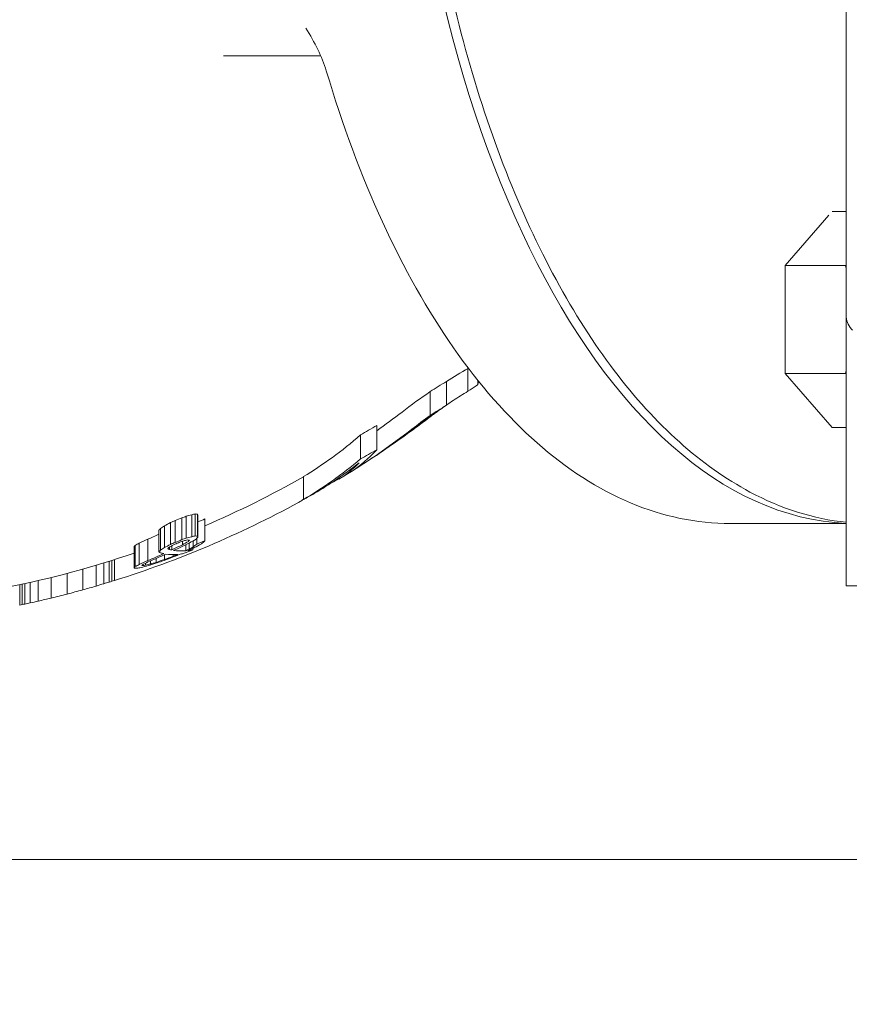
# Model space of a CAD drawing. Header units: inches. Extents: x 1 to 669, y 0 to 417.
# Tile 135 of 256: x 107.52 to 110.01, y 324.89 to 327.85. Entities that reach past the tile are written whole.
import ezdxf

# ---------------------------------------------------------------- set-up
doc = ezdxf.new("R2010")
doc.units = ezdxf.units.IN
doc.header["$LTSCALE"] = 12
doc.header["$MEASUREMENT"] = 0
doc.layers.add('D', color=2, linetype='CONTINUOUS')
doc.layers.add('X', color=1, linetype='CONTINUOUS')
doc.styles.get("Standard").update_dxf_attribs({"font": 'SIMPLEX.SHX', "width": 0.875})
doc.dimstyles.new('STANDARD$0', dxfattribs={"dimscale": 32, "dimtxt": 0.09375, "dimasz": 0.0625, "dimexe": 0.03125, "dimexo": 0.03125, "dimgap": 0.03125, "dimtad": 1, "dimtih": 1, "dimtoh": 1, "dimdec": 4, "dimzin": 12, "dimdsep": 46, "dimlunit": 5, "dimtxsty": 'Standard', "dimcen": -0.03125, "dimclrd": 256, "dimclre": 256, "dimclrt": 256, "dimadec": 0, "dimazin": 0, "dimtfac": 0.875, "dimtdec": 4, "dimtofl": 0, "dimtmove": 0, "dimatfit": 3, "dimfxl": 0, "dimtolj": 1, "dimtzin": 12, "dimlwd": 13, "dimlwe": 13, "dimarcsym": 0})

# ---------------------------------------------------------------- blocks, each defined once
blk = doc.blocks.new('*D15')
at = {"layer": 'D', "linetype": 'Continuous', "lineweight": 13}
for p, q in [((140.3262, 367.0834), (140.3262, 305.4684)), ((43.5878, 363.2643), (43.5878, 305.4684)), ((45.5878, 306.4684), (138.3262, 306.4684))]:
    blk.add_line(p, q, dxfattribs=at)
at = {"layer": 'D', "linetype": 'Continuous'}
for points in [[(45.5878, 306.8017), (45.5878, 306.135), (43.5878, 306.4684)], [(138.3262, 306.8017), (138.3262, 306.135), (140.3262, 306.4684)]]:
    blk.add_solid(points, dxfattribs=at)
at = {"layer": 'D', "linetype": 'Continuous', "lineweight": -3, "insert": (88.1614, 308.9684), "char_height": 3, "attachment_point": 5}
blk.add_mtext('\\A1;97{}{\\C2;%%p1}', dxfattribs=at)
blk = doc.blocks.new('*D16')
at = {"layer": 'D', "linetype": 'Continuous', "lineweight": 13}
for p, q in [((106.3522, 412.3009), (163.557, 412.3009)), ((162.557, 410.3009), (162.557, 377.227)), ((162.557, 327.328), (162.557, 372.227)), ((105.7696, 325.328), (163.557, 325.328))]:
    blk.add_line(p, q, dxfattribs=at)
at = {"layer": 'D', "linetype": 'Continuous'}
for points in [[(162.2237, 410.3009), (162.8904, 410.3009), (162.557, 412.3009)], [(162.2237, 327.328), (162.8904, 327.328), (162.557, 325.328)]]:
    blk.add_solid(points, dxfattribs=at)
at = {"layer": 'D', "linetype": 'Continuous', "lineweight": -3, "insert": (162.557, 374.727), "char_height": 3, "attachment_point": 5}
blk.add_mtext('\\A1;87{}{\\C2;%%p1}', dxfattribs=at)
blk = doc.blocks.new('*D18')
at = {"layer": 'D', "linetype": 'Continuous', "lineweight": 13}
for p, q in [((137.8783, 368.4605), (151.0617, 368.4605)), ((150.0617, 366.4605), (150.0617, 349.3942)), ((150.0617, 327.3279), (150.0617, 344.3942)), ((105.7637, 325.3279), (151.0617, 325.3279))]:
    blk.add_line(p, q, dxfattribs=at)
at = {"layer": 'D', "linetype": 'Continuous'}
for points in [[(149.7283, 366.4605), (150.395, 366.4605), (150.0617, 368.4605)], [(149.7283, 327.3279), (150.395, 327.3279), (150.0617, 325.3279)]]:
    blk.add_solid(points, dxfattribs=at)
at = {"layer": 'D', "linetype": 'Continuous', "lineweight": -3, "insert": (150.0617, 346.8942), "char_height": 3, "attachment_point": 5}
blk.add_mtext('\\A1;43', dxfattribs=at)
blk = doc.blocks.new('*D20')
at = {"layer": 'D', "linetype": 'Continuous', "lineweight": 13}
for p, q in [((76.7637, 367.4605), (76.7637, 312.2413)), ((132.7637, 367.4605), (132.7637, 312.2413)), ((130.7637, 313.2413), (78.7637, 313.2413))]:
    blk.add_line(p, q, dxfattribs=at)
at = {"layer": 'D', "linetype": 'Continuous'}
for points in [[(78.7637, 313.5747), (78.7637, 312.908), (76.7637, 313.2413)], [(130.7637, 313.5747), (130.7637, 312.908), (132.7637, 313.2413)]]:
    blk.add_solid(points, dxfattribs=at)
at = {"layer": 'D', "linetype": 'Continuous', "lineweight": -3, "insert": (97.2028, 315.7413), "char_height": 3, "attachment_point": 5}
blk.add_mtext('\\A1;56', dxfattribs=at)

msp = doc.modelspace()

# ---------------------------------------------------------------- linework, layer by layer
at = {"layer": 'X', "lineweight": 0}
for p, q in [((110.00091, 331.21194), (110.00091, 326.96394)), ((108.42049, 327.74419), (108.12845, 327.74419)), ((109.95876, 327.27623), (110.00091, 327.27623)), ((109.94895, 327.26552), (109.8176, 327.11385)), ((109.8176, 327.11385), (109.8176, 326.78909)), ((109.8176, 327.11385), (109.99882, 327.11385)), ((110.00091, 326.96394), (110.00091, 326.15044)), ((108.86328, 326.73582), (108.86328, 326.80455)), ((109.8176, 326.78909), (109.95822, 326.62671)), ((109.8176, 326.78909), (109.99882, 326.78909)), ((108.79844, 326.69388), (108.79844, 326.76525)), ((108.8929, 326.75531), (108.8929, 326.7688)), ((108.75007, 326.66277), (108.75007, 326.73481)), ((108.58883, 326.56016), (108.58883, 326.63313)), ((109.95822, 326.62671), (110.00091, 326.62671)), ((108.54046, 326.53212), (108.54046, 326.60427)), ((108.59432, 326.5474), (108.59432, 326.54746)), ((108.36858, 326.41035), (108.36858, 326.47913)), ((108.47607, 326.47189), (108.47607, 326.47645)), ((108.01574, 326.29398), (108.01574, 326.35982)), ((108.03257, 326.29861), (108.03257, 326.36457)), ((108.04318, 326.30114), (108.04318, 326.36716)), ((108.05018, 326.29998), (108.05018, 326.36597)), ((108.05096, 326.29672), (108.05096, 326.36263)), ((107.9508, 326.2657), (107.9508, 326.33087)), ((107.96865, 326.27538), (107.96865, 326.34078)), ((107.98288, 326.28143), (107.98288, 326.34697)), ((108.00332, 326.28968), (108.00332, 326.35542)), ((108.0725, 326.28611), (108.0725, 326.35176)), ((110.00091, 326.33794), (109.653, 326.33794)), ((107.93374, 326.25291), (107.93374, 326.31777)), ((107.93917, 326.25823), (107.93917, 326.32322)), ((107.85929, 326.20599), (107.85929, 326.26978)), ((107.86291, 326.20874), (107.86291, 326.27259)), ((107.87454, 326.21487), (107.87454, 326.27886)), ((107.90041, 326.22654), (107.90041, 326.2908)), ((107.97258, 326.25907), (107.97258, 326.27129)), ((108.00466, 326.27443), (108.00466, 326.28499)), ((108.01535, 326.25626), (108.01535, 326.27469)), ((108.0225, 326.2841), (108.0225, 326.28825)), ((108.02518, 326.26128), (108.02518, 326.2795)), ((108.03681, 326.26779), (108.03681, 326.28618)), ((108.04766, 326.27659), (108.04766, 326.29342)), ((107.95041, 326.2298), (107.95041, 326.24426)), ((107.96558, 326.25993), (107.96558, 326.26723)), ((107.97706, 326.23978), (107.97706, 326.24487)), ((108.03634, 326.25892), (108.03634, 326.26371)), ((107.74491, 326.15018), (107.74491, 326.21273)), ((107.76866, 326.15721), (107.76866, 326.21991)), ((107.78449, 326.16201), (107.78449, 326.22482)), ((107.79241, 326.16445), (107.79241, 326.22731)), ((107.80033, 326.16691), (107.80033, 326.22982)), ((107.88492, 326.21158), (107.88492, 326.21424)), ((107.89372, 326.21293), (107.89372, 326.21912)), ((107.90874, 326.21642), (107.90874, 326.22593)), ((107.92557, 326.22135), (107.92557, 326.23322)), ((107.65783, 326.12619), (107.65783, 326.18822)), ((107.70533, 326.13893), (107.70533, 326.20124)), ((107.51533, 326.0928), (107.51533, 326.15413)), ((107.52324, 326.09447), (107.52324, 326.15583)), ((107.53116, 326.09616), (107.53116, 326.15755)), ((107.54699, 326.0996), (107.54699, 326.16107)), ((107.57074, 326.10493), (107.57074, 326.16651)), ((107.61033, 326.11426), (107.61033, 326.17604)), ((110.00091, 326.15044), (116.37591, 326.15044))]:
    msp.add_line(p, q, dxfattribs=at)
for radius, start, end in [(3.06, 306.27614, 307.37121), (3.06, 305.20201, 306.27614), (3.06, 301.29471, 303.34205), (3, 293.24195, 299.5581), (3.06, 301.24925, 301.29471), (3.06, 287.33333, 298.59928), (3, 281.35004, 288.87734)]:
    msp.add_arc((106.88866, 329.08794), radius, start, end, dxfattribs=at)
at = {"layer": 'X', "lineweight": 0, "extrusion": (1.12546e-17, 2.49737e-16, -1)}
msp.add_ellipse((110.03189, 329.08794), major_axis=(0, -2.75), ratio=0.5, start_param=0.0225292, end_param=3.1190635, dxfattribs=at)
at = {"layer": 'X', "lineweight": 0}
for centre, major_axis, ratio, start_param, end_param in [((105.27855, 336.10788), (-0.00041, 10.47984), 0.7643804, -2.6776762, -2.6741866), ((110.2238, 324.34291), (-1.31802, 2.4856), 0.7721893, 0.0836209, 0.1317815), ((107.47732, 329.08794), (0, 2.83647), 0.7980896, -2.6283497, -2.5892842), ((107.54451, 329.08794), (0, 2.75696), 0.8322135, -2.6925722, -2.6690337), ((108.11035, 329.08794), (0, -2.68488), 0.5544553, 0.3728575, 0.4149591), ((109.59124, 324.87036), (0, -2.07042), 0.8090437, -2.6013077, -2.5853283), ((107.88461, 329.08794), (0, -2.75096), 0.5544553, 0.3228761, 0.4444742), ((107.47732, 329.08794), (0, 2.89985), 0.7980896, -2.6762369, -2.5878288), ((103.12276, 334.55955), (-5.50078, 7.99227), 0.5615882, -3.1480786, -3.1350859), ((107.54451, 329.08794), (0, 2.82213), 0.8322135, -2.7036701, -2.6808035), ((107.88461, 329.08794), (0, -2.81627), 0.5544553, 0.3151269, 0.4334582), ((108.39348, 329.08794), (0, -2.6404), 0.2307927, 0.1393852, 0.2362873), ((108.33241, 329.08794), (0, -2.65473), 0.3162283, 0.144087, 0.1719747), ((107.11462, 329.08794), (0, -2.88455), 0.9616862, 0.3261113, 0.3308422), ((107.50493, 329.08794), (0, -2.798), 0.8220308, 0.2239576, 0.2314662), ((107.68135, 329.08794), (0, -2.76534), 0.7318067, 0.1744349, 0.1797629), ((108.08739, 329.08794), (0, -2.72488), 0.2961031, -0.0548226, -0.0461396), ((108.06708, 329.08794), (0, -2.7585), 0.0377793, -0.162918, -0.1552758), ((107.37787, 329.08794), (0, -2.94141), 0.5590101, 0.3483656, 0.3559046), ((107.08755, 329.08794), (0, 2.98461), 0.7552513, -2.7485893, -2.7400033), ((106.82747, 329.08794), (0, 2.98323), 0.9811599, -2.7410947, -2.7358095), ((106.86435, 329.08794), (0, -2.96095), 0.9987296, 0.3878949, 0.3953735), ((107.0658, 329.08794), (0, -2.92959), 0.9616862, 0.357226, 0.3653998), ((106.96894, 329.08794), (0, -2.99562), 0.8687044, 0.3660596, 0.3798148), ((107.72767, 329.08794), (0, -2.87034), 0.2741525, 0.264967, 0.272117), ((107.50493, 329.08794), (0, -2.86224), 0.8220308, 0.2188484, 0.2261799), ((107.68135, 329.08794), (0, -2.83032), 0.7318067, 0.1703905, 0.1755924), ((108.08739, 329.08794), (0, -2.7908), 0.2961031, -0.0535264, -0.045049), ((108.06708, 329.08794), (0, -2.82364), 0.0377793, -0.1591273, -0.1516658), ((107.69661, 329.08794), (0, -2.87996), 0.2741525, 0.2075239, 0.2122071), ((107.39484, 329.08794), (0, -2.93723), 0.5590101, 0.2890774, 0.2964789), ((107.07963, 329.08794), (0, -2.98377), 0.7901993, 0.3438808, 0.355558), ((107.08755, 329.08794), (0, -3.04492), 0.7552513, 0.3848068, 0.3931939), ((106.82747, 329.08794), (0, -3.04356), 0.9811599, 0.3921203, 0.3972824), ((106.96894, 329.08794), (0, -3.05571), 0.8687063, 0.3877315, 0.4008196), ((106.86435, 329.08794), (0, -3.02173), 0.9987296, 0.3796906, 0.3869939), ((107.11462, 329.08794), (0, -2.9469), 0.9616862, 0.3189645, 0.323584), ((107.14546, 329.08794), (0, -3.03481), 0.7552441, 0.3842509, 0.392664), ((107.81462, 329.08794), (0, -2.90457), 0.2741525, 0.2641225, 0.2688303), ((107.87052, 329.08794), (0, -2.88465), 0.2741525, 0.2118567, 0.2259111), ((107.0658, 329.08794), (0, -2.991), 0.9616862, 0.3483516, 0.3575561), ((106.96894, 329.08794), (0, -3.0557), 0.8687044, 0.3585326, 0.3779611), ((107.72767, 329.08794), (0, -2.93299), 0.2741525, 0.2591751, 0.2661612), ((107.37787, 329.08794), (0, -3.00258), 0.5590101, 0.3409765, 0.3483419), ((106.89667, 329.08794), (0, -3.04634), 0.9996156, 0.353344, 0.3626887), ((108.01092, 329.08794), (0, -2.83964), 0.1766423, -0.100906, -0.0905137), ((107.99958, 329.08794), (0, -2.83035), 0.2961031, -0.040573, -0.0322187), ((106.88024, 329.08794), (0, -3.05969), 0.9811617, 0.3740172, 0.3791145), ((107.99978, 329.08794), (0, -2.83221), 0.2831113, -0.0274566, 0.0194156), ((107.37408, 329.08794), (0, -2.98948), 0.6690888, 0.32636, 0.3315515), ((107.99441, 329.08794), (0, -2.83256), 0.2961131, 0.0333142, 0.0500135), ((107.53738, 329.08794), (0, -2.95829), 0.5590101, 0.2994233, 0.3067953), ((107.39484, 329.08794), (0, -2.99849), 0.5590101, 0.2830071, 0.290244), ((107.07963, 329.08794), (0, -3.04409), 0.7901993, 0.3367936, 0.3482097), ((107.90815, 329.08794), (0, -2.87937), 0.1766515, -0.0508037, -0.0456967), ((107.78928, 329.08794), (0, -2.88334), 0.4769279, 0.0696042, 0.0760242), ((107.62694, 329.08794), (0, -2.90502), 0.6406386, 0.143848, 0.1520057), ((107.34967, 329.08794), (0, -2.95096), 0.8220307, 0.2325619, 0.2396956), ((107.03687, 329.08794), (0, -3.01187), 0.9616862, 0.3118499, 0.3208751), ((107.69661, 329.08794), (0, -2.94241), 0.2741525, 0.2030572, 0.2076367), ((106.90573, 330.11056), (-0.00002, -4.08084), 0.852653, 0.2318785, 0.2435838), ((106.92434, 331.90206), (-0.00001, -5.87024), 0.6996246, 0.2011572, 0.2070626), ((106.94898, 340.27633), (-0.00002, -14.24165), 0.439714, 0.1312718, 0.1338226), ((106.88991, 329.16882), (-0.00001, -3.14077), 0.9858211, 0.234833, 0.2506377), ((106.89016, 329.16782), (-0.00001, -3.13973), 0.9858211, 0.2506379, 0.2665121), ((106.91236, 340.99898), (0, -14.96912), 0.4397132, 0.0941507, 0.0965671), ((106.90508, 332.05265), (-0.00001, -6.02334), 0.6996247, 0.1529242, 0.1586292), ((106.89874, 330.14743), (-0.00002, -4.11861), 0.8526534, 0.1925497, 0.2040468)]:
    msp.add_ellipse(centre, major_axis=major_axis, ratio=ratio, start_param=start_param, end_param=end_param, dxfattribs=at)
at = {"layer": 'X', "lineweight": 0, "extrusion": (6.50527e-17, 2.63844e-16, -1)}
msp.add_ellipse((113.13484, 318.62834), major_axis=(-4.14952, 8.18331), ratio=0.3764966, start_param=-0.030636, end_param=-0.0290228, dxfattribs=at)
at = {"layer": 'X', "lineweight": 0, "extrusion": (1.44646e-17, 2.19058e-16, -1)}
msp.add_ellipse((137.6861, 291.7216), major_axis=(28.99435, -34.89208), ratio=0.1760102, start_param=-3.1217583, end_param=-3.115292, dxfattribs=at)
at = {"layer": 'X', "lineweight": 0, "extrusion": (-2.94073e-17, 2.40046e-16, -1)}
msp.add_ellipse((110.16224, 324.41892), major_axis=(1.20857, -2.36724), ratio=0.7838339, start_param=-3.2889033, end_param=-3.2558105, dxfattribs=at)
at = {"layer": 'X', "lineweight": 0, "extrusion": (1.08418e-17, 2.76315e-16, -1)}
msp.add_ellipse((107.46966, 329.08794), major_axis=(0, -2.89593), ratio=0.8090437, start_param=-0.5562688, end_param=-0.4891468, dxfattribs=at)
at = {"layer": 'X', "lineweight": 0, "extrusion": (9.83849e-17, 2.95608e-16, -1)}
msp.add_ellipse((108.1426, 329.08794), major_axis=(0, -2.66333), ratio=0.5544553, start_param=-0.4055204, end_param=-0.3864683, dxfattribs=at)
at = {"layer": 'X', "lineweight": 0, "extrusion": (-2.73348e-16, 2.44639e-16, -1)}
msp.add_ellipse((108.41419, 329.08794), major_axis=(0, -2.62354), ratio=0.248662, start_param=-0.2710074, end_param=-0.1564793, dxfattribs=at)
at = {"layer": 'X', "lineweight": 0, "extrusion": (9.11274e-17, 2.8148e-16, -1)}
msp.add_ellipse((107.91686, 329.08794), major_axis=(0, -2.79949), ratio=0.5544553, start_param=-0.4103924, end_param=-0.3170818, dxfattribs=at)
at = {"layer": 'X', "lineweight": 0, "extrusion": (-3.2463e-17, 2.37884e-16, -1)}
msp.add_ellipse((107.37263, 329.08794), major_axis=(0, -2.93287), ratio=0.8322135, start_param=-0.4348345, end_param=-0.4203149, dxfattribs=at)
at = {"layer": 'X', "lineweight": 0, "extrusion": (8.43422e-17, 2.58656e-16, -1)}
msp.add_ellipse((107.23614, 329.08794), major_axis=(0, -3.02407), ratio=0.6690888, start_param=-0.3731929, end_param=-0.3679823, dxfattribs=at)
at = {"layer": 'X', "lineweight": 0, "extrusion": (-2.17659e-17, 2.28803e-16, -1)}
msp.add_ellipse((106.93693, 329.08794), major_axis=(0, -3.05845), ratio=0.8687119, start_param=-0.4042034, end_param=-0.4009229, dxfattribs=at)
at = {"layer": 'X', "lineweight": 0, "extrusion": (-2.17746e-17, 2.29129e-16, -1)}
msp.add_ellipse((106.98265, 329.08794), major_axis=(0, -3.05411), ratio=0.8687044, start_param=-0.4041183, end_param=-0.3844756, dxfattribs=at)
at = {"layer": 'X', "lineweight": 0, "extrusion": (1.22688e-17, 2.52384e-16, -1)}
msp.add_ellipse((106.83257, 329.08794), major_axis=(0, -3.0462), ratio=0.9811599, start_param=-0.3998602, end_param=-0.394697, dxfattribs=at)
at = {"layer": 'X', "lineweight": 0, "extrusion": (-6.44735e-18, 2.55508e-16, -1)}
msp.add_ellipse((107.10739, 329.08794), major_axis=(0, -2.95416), ratio=0.9616862, start_param=-0.3227608, end_param=-0.3181539, dxfattribs=at)
at = {"layer": 'X', "lineweight": 0, "extrusion": (4.58262e-17, 2.63635e-16, -1)}
msp.add_ellipse((107.66333, 329.08794), major_axis=(0, -2.84104), ratio=0.7318067, start_param=-0.1719725, end_param=-0.1667935, dxfattribs=at)
at = {"layer": 'X', "lineweight": 0, "extrusion": (3.57077e-17, 2.47344e-16, -1)}
msp.add_ellipse((108.06156, 329.08794), major_axis=(0, -2.8028), ratio=0.2961031, start_param=0.0427208, end_param=0.0511609, dxfattribs=at)
at = {"layer": 'X', "lineweight": 0, "extrusion": (8.29821e-17, 2.60227e-16, -1)}
msp.add_ellipse((107.30294, 329.08794), major_axis=(0, -3.0088), ratio=0.6690953, start_param=-0.3777912, end_param=-0.367309, dxfattribs=at)
at = {"layer": 'X', "lineweight": 0, "extrusion": (1.15878e-16, 2.6065e-16, -1)}
msp.add_ellipse((107.48805, 329.08794), major_axis=(0, -2.96578), ratio=0.6059924, start_param=-0.3248439, end_param=-0.3122689, dxfattribs=at)
at = {"layer": 'X', "lineweight": 0, "extrusion": (-2.23524e-16, 2.21716e-16, -1)}
msp.add_ellipse((107.83946, 329.08794), major_axis=(0, -2.89588), ratio=0.2741525, start_param=-0.2696572, end_param=-0.262575, dxfattribs=at)
at = {"layer": 'X', "lineweight": 0, "extrusion": (-1.89894e-16, 2.25743e-16, -1)}
msp.add_ellipse((107.89536, 329.08794), major_axis=(0, -2.87538), ratio=0.2741525, start_param=-0.2266525, end_param=-0.2125505, dxfattribs=at)
at = {"layer": 'X', "lineweight": 0, "extrusion": (-1.40103e-17, 2.29586e-16, -1)}
msp.add_ellipse((106.98265, 329.08794), major_axis=(0, -3.05411), ratio=0.8687043, start_param=-0.374713, end_param=-0.3552986, dxfattribs=at)
at = {"layer": 'X', "lineweight": 0, "extrusion": (1.31846e-16, 2.52137e-16, -1)}
msp.add_ellipse((107.98523, 329.08794), major_axis=(0, -2.84998), ratio=0.1766334, start_param=0.092103, end_param=0.1024592, dxfattribs=at)
at = {"layer": 'X', "lineweight": 0, "extrusion": (4.93459e-17, 2.53494e-16, -1)}
msp.add_ellipse((107.98329, 329.08794), major_axis=(0, -2.84341), ratio=0.2507639, start_param=0.0487758, end_param=0.0622484, dxfattribs=at)
at = {"layer": 'X', "lineweight": 0, "extrusion": (-1.89684e-17, 2.48885e-16, -1)}
msp.add_ellipse((107.97393, 329.08794), major_axis=(0, -2.84309), ratio=0.2831113, start_param=-0.0215735, end_param=0.0251189, dxfattribs=at)
at = {"layer": 'X', "lineweight": 0, "extrusion": (-2.19068e-16, 2.19661e-16, -1)}
msp.add_ellipse((107.75251, 329.08794), major_axis=(0, -2.92519), ratio=0.2741525, start_param=-0.266889, end_param=-0.2622168, dxfattribs=at)
at = {"layer": 'X', "lineweight": 0, "extrusion": (1.38771e-17, 2.59387e-16, -1)}
msp.add_ellipse((106.88478, 329.08794), major_axis=(0, -3.05993), ratio=0.9811608, start_param=-0.379964, end_param=-0.3697771, dxfattribs=at)
at = {"layer": 'X', "lineweight": 0, "extrusion": (-3.66441e-17, 2.48674e-16, -1)}
msp.add_ellipse((107.96858, 329.08794), major_axis=(0, -2.84346), ratio=0.2961131, start_param=-0.043607, end_param=-0.0352902, dxfattribs=at)
at = {"layer": 'X', "lineweight": 0, "extrusion": (-1.45426e-17, 2.49912e-16, -1)}
msp.add_ellipse((107.02964, 329.08794), major_axis=(0, -3.01648), ratio=0.9616862, start_param=-0.3544021, end_param=-0.3430114, dxfattribs=at)
at = {"layer": 'X', "lineweight": 0, "extrusion": (-1.01924e-17, 2.3317e-16, -1)}
msp.add_ellipse((107.2506, 329.08794), major_axis=(0, -3.00976), ratio=0.7552512, start_param=-0.3547524, end_param=-0.3463928, dxfattribs=at)
at = {"layer": 'X', "lineweight": 0, "extrusion": (3.62634e-17, 2.56131e-16, -1)}
msp.add_ellipse((107.48519, 329.08794), major_axis=(0, -2.93214), ratio=0.7318035, start_param=-0.1952576, end_param=-0.1851833, dxfattribs=at)
at = {"layer": 'X', "lineweight": 0, "extrusion": (-1.71105e-16, 2.22069e-16, -1)}
msp.add_ellipse((107.72146, 329.08794), major_axis=(0, -2.93491), ratio=0.2741525, start_param=-0.208175, end_param=-0.2012892, dxfattribs=at)
at = {"layer": 'X', "lineweight": 0, "extrusion": (-4.834e-18, 2.31359e-16, -1)}
msp.add_ellipse((107.14663, 329.08794), major_axis=(0, -3.03458), ratio=0.7552513, start_param=-0.3375294, end_param=-0.3292887, dxfattribs=at)
at = {"layer": 'X', "lineweight": 0, "extrusion": (1.02558e-17, 2.53892e-16, -1)}
msp.add_ellipse((107.25546, 329.08794), major_axis=(0, -2.97203), ratio=0.863975, start_param=-0.2636134, end_param=-0.2543329, dxfattribs=at)
at = {"layer": 'X', "lineweight": 0, "extrusion": (-5.69112e-18, 2.50243e-16, -1)}
msp.add_ellipse((107.02964, 329.08794), major_axis=(0, -3.01648), ratio=0.9616862, start_param=-0.3203665, end_param=-0.3136067, dxfattribs=at)
at = {"layer": 'X', "lineweight": 0, "extrusion": (-1.26657e-18, 2.48808e-16, -1)}
msp.add_ellipse((106.89596, 329.08794), major_axis=(0, -3.04866), ratio=0.9996156, start_param=-0.3601119, end_param=-0.3507833, dxfattribs=at)
at = {"layer": 'X', "lineweight": 0, "extrusion": (6.43046e-16, 2.47838e-16, -1)}
msp.add_ellipse((107.87075, 329.08794), major_axis=(0, -2.89788), ratio=0.0377658, start_param=0.0976761, end_param=0.1048958, dxfattribs=at)
at = {"layer": 'X', "lineweight": 0, "extrusion": (-1.78209e-18, 2.49912e-16, -1)}
msp.add_ellipse((107.86527, 329.08794), major_axis=(0, -2.88412), ratio=0.296113, start_param=-0.0021115, end_param=0.0060816, dxfattribs=at)
at = {"layer": 'X', "lineweight": 0, "extrusion": (-4.22293e-17, 2.48766e-16, -1)}
msp.add_ellipse((107.769, 329.08794), major_axis=(0, -2.89144), ratio=0.4769347, start_param=-0.0807858, end_param=-0.0711804, dxfattribs=at)
at = {"layer": 'X', "lineweight": 0}
for points, knots in [([(110.00091, 331.83407), (109.87918, 331.82134), (109.75874, 331.77705), (109.50249, 331.61293), (109.36959, 331.47784), (109.131, 331.13123), (109.0257, 330.91869), (108.85445, 330.43907), (108.78851, 330.17214), (108.70231, 329.61101), (108.68199, 329.31695), (108.68885, 328.73108), (108.71599, 328.43938), (108.8151, 327.88734), (108.88707, 327.62714), (109.06907, 327.16415), (109.17912, 326.96153), (109.42722, 326.63474), (109.56532, 326.51057), (109.80538, 326.38283), (109.90275, 326.35208), (110.00091, 326.34182)], [3.1938333, 3.1938333, 3.1938333, 3.1938333, 3.4515071, 3.4515071, 3.7697928, 3.7697928, 4.0922668, 4.0922668, 4.4143068, 4.4143068, 4.7357915, 4.7357915, 5.0571133, 5.0571133, 5.3786544, 5.3786544, 5.7007977, 5.7007977, 6.0231584, 6.0231584, 6.2309446, 6.2309446, 6.2309446, 6.2309446]), ([(108.4374, 327.69894), (108.43124, 327.71972), (108.42225, 327.74145), (108.40128, 327.78436), (108.38916, 327.80583), (108.37621, 327.82698)], [0, 0, 0, 0, 0.07578261, 0.07578261, 0.15190427, 0.15190427, 0.15190427, 0.15190427]), ([(109.653, 326.33794), (109.55162, 326.33794), (109.45035, 326.35913), (109.2547, 326.44134), (109.16028, 326.50222), (108.98174, 326.65918), (108.89755, 326.75527), (108.7418, 326.97822), (108.67024, 327.10509), (108.54208, 327.3844), (108.48549, 327.53683), (108.4374, 327.69894)], [6.2831853, 6.2831853, 6.2831853, 6.2831853, 6.4902554, 6.4902554, 6.6973255, 6.6973255, 6.9043957, 6.9043957, 7.1114658, 7.1114658, 7.3185359, 7.3185359, 7.3185359, 7.3185359]), ([(110.01937, 326.9194), (110.01836, 326.9204), (110.01739, 326.92144), (110.00584, 326.93466), (110.00091, 326.94993), (110.00091, 326.96394)], [1.35360461, 1.35360461, 1.35360461, 1.35360461, 1.37628003, 1.37628003, 1.63725099, 1.63725099, 1.63725099, 1.63725099]), ([(108.79844, 326.76525), (108.79035, 326.76015), (108.78224, 326.75505), (108.76619, 326.74495), (108.75811, 326.73987), (108.75007, 326.73481)], [-0.16655581, -0.16655581, -0.16655581, -0.16655581, -0.08304454, -0.08304454, -0.00000428, -0.00000428, -0.00000428, -0.00000428]), ([(108.88826, 326.75224), (108.88903, 326.75276), (108.88981, 326.75327), (108.89058, 326.75378), (108.89135, 326.75429), (108.89213, 326.7548), (108.8929, 326.75531)], [0.00000305, 0.00000305, 0.00000305, 0.00000305, 0.5, 0.5, 0.5, 1, 1, 1, 1]), ([(108.79844, 326.69388), (108.78599, 326.68539), (108.77359, 326.67667), (108.74915, 326.65891), (108.73712, 326.64989), (108.72515, 326.64062)], [0.00000099, 0.00000099, 0.00000099, 0.00000099, 0.1829608, 0.1829608, 0.36200182, 0.36200182, 0.36200182, 0.36200182]), ([(108.75007, 326.66277), (108.75808, 326.66793), (108.76612, 326.6731), (108.77418, 326.67829), (108.78224, 326.68347), (108.79033, 326.68867), (108.79844, 326.69388)], [0.00000001, 0.00000001, 0.00000001, 0.00000001, 0.5, 0.5, 0.5, 1, 1, 1, 1]), ([(108.7105, 326.63093), (108.71368, 326.63345), (108.71686, 326.63596), (108.72324, 326.64094), (108.72643, 326.64342), (108.72963, 326.64588)], [0.00000363, 0.00000363, 0.00000363, 0.00000363, 0.047749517, 0.047749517, 0.095495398, 0.095495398, 0.095495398, 0.095495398]), ([(108.35744, 326.40349), (108.35744, 326.40349), (108.35744, 326.40349), (108.35743, 326.40349), (108.35726, 326.40339), (108.35707, 326.40329), (108.35689, 326.40319), (108.3567, 326.40309), (108.35651, 326.40299), (108.35632, 326.40288), (108.35613, 326.40278), (108.35593, 326.40267), (108.35573, 326.40256), (108.35552, 326.40244), (108.3553, 326.40232), (108.35507, 326.4022), (108.35484, 326.40207), (108.35459, 326.40194), (108.35432, 326.40179), (108.35432, 326.40179), (108.35432, 326.40179), (108.35432, 326.40178)], [0.66620926, 0.66620926, 0.66620926, 0.66620926, 0.66666667, 0.66666667, 0.66666667, 0.72222222, 0.72222222, 0.72222222, 0.77777778, 0.77777778, 0.77777778, 0.83333333, 0.83333333, 0.83333333, 0.88888889, 0.88888889, 0.88888889, 0.94444444, 0.94444444, 0.94444444, 0.94470708, 0.94470708, 0.94470708, 0.94470708]), ([(108.35852, 326.40408), (108.35852, 326.40408), (108.35852, 326.40408), (108.35851, 326.40408), (108.3585, 326.40407), (108.35842, 326.40403), (108.35832, 326.40397), (108.35822, 326.40392), (108.35809, 326.40385), (108.35793, 326.40376), (108.35793, 326.40376), (108.35793, 326.40376), (108.35793, 326.40376)], [0.48960273, 0.48960273, 0.48960273, 0.48960273, 0.5, 0.5, 0.5, 0.55555556, 0.55555556, 0.55555556, 0.61111111, 0.61111111, 0.61111111, 0.61176078, 0.61176078, 0.61176078, 0.61176078]), ([(108.36858, 326.41107), (108.36701, 326.40971), (108.36536, 326.40844), (108.36277, 326.40664), (108.36185, 326.40604), (108.36045, 326.40518), (108.35997, 326.4049), (108.35926, 326.40449), (108.35902, 326.40436), (108.35872, 326.40419), (108.35866, 326.40416), (108.35858, 326.40412), (108.35856, 326.40411), (108.35854, 326.4041), (108.35854, 326.40409), (108.35853, 326.40409), (108.35853, 326.40409), (108.35852, 326.40408), (108.35852, 326.40408), (108.35852, 326.40408), (108.35851, 326.40408), (108.35849, 326.40407), (108.35844, 326.40404), (108.35829, 326.40395), (108.35818, 326.4039), (108.35806, 326.40383)], [0.049554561, 0.049554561, 0.049554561, 0.049554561, 0.055752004, 0.055752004, 0.059035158, 0.059035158, 0.060681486, 0.060681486, 0.061505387, 0.061505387, 0.061712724, 0.061712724, 0.061770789, 0.061770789, 0.061785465, 0.061785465, 0.061808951, 0.061808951, 0.061867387, 0.061867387, 0.062099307, 0.062099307, 0.063032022, 0.063032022, 0.0639367, 0.0639367, 0.0639367, 0.0639367])]:
    msp.add_open_spline(points, degree=3, knots=knots, dxfattribs=at)
for points in [[(108.37621, 327.82698), (108.37621, 327.82698), (108.37621, 327.82698), (108.37621, 327.82698)], [(108.86448, 326.80522), (108.84181, 326.79223), (108.81979, 326.77883), (108.79846, 326.76516)], [(108.79844, 326.69407), (108.80536, 326.69881), (108.81229, 326.70346), (108.81925, 326.70804)], [(108.74601, 326.6561), (108.75482, 326.66283), (108.76368, 326.66942), (108.77258, 326.67586)], [(108.35432, 326.40178), (108.35402, 326.40162), (108.35372, 326.40146), (108.35342, 326.4013)], [(108.35793, 326.40376), (108.35779, 326.40368), (108.35762, 326.40359), (108.35744, 326.40349)], [(107.78449, 326.16201), (107.78713, 326.16282), (107.78977, 326.16363), (107.79241, 326.16445)], [(107.79241, 326.16445), (107.79505, 326.16526), (107.79769, 326.16608), (107.80033, 326.16691)], [(107.51533, 326.0928), (107.51797, 326.09335), (107.5206, 326.09391), (107.52324, 326.09447)], [(107.52324, 326.09447), (107.52588, 326.09503), (107.52852, 326.09559), (107.53116, 326.09616)]]:
    msp.add_open_spline(points, degree=3, dxfattribs=at)
for points, weights in [([(110.00091, 327.11539), (109.99987, 327.11462), (109.99882, 327.11385)], [1.71492431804, 1.71278051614, 1.7106008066]), ([(109.99882, 327.11385), (109.99989, 327.10955), (110.00091, 327.1053)], [1.7106008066, 1.71670064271, 1.72251927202]), ([(110.00091, 326.79765), (109.99989, 326.7934), (109.99882, 326.78909)], [1.72251927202, 1.71670064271, 1.7106008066]), ([(109.99882, 326.78909), (109.99987, 326.78832), (110.00091, 326.78755)], [1.7106008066, 1.71278051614, 1.71492431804])]:
    msp.add_rational_spline(points, weights, degree=2, dxfattribs=at)

# ---------------------------------------------------------------- dimensions: what is measured, and where the dimension line sits
at = {"layer": 'D', "linetype": 'Continuous', "lineweight": -3}
dim = msp.add_linear_dim(base=(162.55703, 325.32795), p1=(105.35216, 412.30094), p2=(104.76956, 325.32795), angle=90, text='<>{}{\\C2;%%p1}', dimstyle='STANDARD$0', override={"dimdec": 0, "dimtp": 1, "dimtm": 1, "dimarcsym": 1}, dxfattribs=at)
dim.commit()
dim.dimension.update_dxf_attribs({"geometry": '*D16', "text_midpoint": (162.55703, 374.727), "dimtype": 160})
dim = msp.add_linear_dim(base=(76.76366, 313.24134), p1=(132.76366, 368.46055), p2=(76.76366, 368.46055), dimstyle='STANDARD$0', override={"dimdec": 1, "dimarcsym": 1}, dxfattribs=at)
dim.commit()
dim.dimension.update_dxf_attribs({"geometry": '*D20', "text_midpoint": (97.20283, 313.24134), "dimtype": 160})
dim = msp.add_linear_dim(base=(150.06168, 325.32794), p1=(136.87832, 368.46055), p2=(104.76366, 325.32794), angle=90, dimstyle='STANDARD$0', override={"dimdec": 1, "dimarcsym": 1}, dxfattribs=at)
dim.commit()
dim.dimension.update_dxf_attribs({"geometry": '*D18', "text_midpoint": (150.06168, 346.89424), "dimtype": 160})
dim = msp.add_linear_dim(base=(140.32616, 306.46836), p1=(43.58782, 364.26426), p2=(140.32616, 368.08344), text='<>{}{\\C2;%%p1}', dimstyle='STANDARD$0', override={"dimdec": 0, "dimtp": 1, "dimtm": 1, "dimarcsym": 1}, dxfattribs=at)
dim.commit()
dim.dimension.update_dxf_attribs({"geometry": '*D15', "text_midpoint": (88.16139, 306.46836), "dimtype": 160})

doc.saveas('drawing.dxf')
